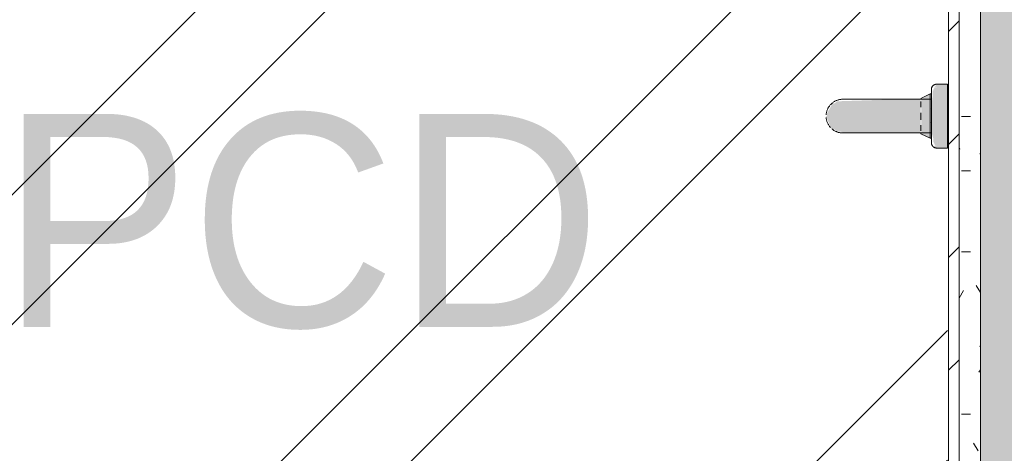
# Model space of a CAD drawing. Header units: millimetres. Extents: x -18260 to 188148, y -14086 to 2351883.
# Tile 128 of 256: x 3154 to 4079, y -2628 to -2220. Entities that reach past the tile are written whole.
import ezdxf

# ---------------------------------------------------------------- set-up
doc = ezdxf.new("R2010")
doc.units = ezdxf.units.MM
for name, color, linetype, lineweight in [('A-FLOR', 192, 'Continuous', 18), ('A-WALL', 113, 'Continuous', 18), ('A-WALL-PATT', 111, 'Continuous', 25), ('I-WALL', 2, 'Continuous', 18), ('L-HRDS-IDEN', 13, 'Continuous', 18), ('P-SANR-FIXT', 6, 'Continuous', 9)]:
    doc.layers.add(name, color=color, linetype=linetype, lineweight=lineweight)
doc.styles.add('Century Gothic_1', font='GOTHIC.TTF', dxfattribs={"height": 200})

# ---------------------------------------------------------------- blocks, each defined once
blk = doc.blocks.new('Blks_Banh_Lavatório de Canto com Barras - Único-3080981-PLANTA DE IMPERMEABILIZAÇÃO - TÉRREO')
at = {"layer": 'P-SANR-FIXT', "lineweight": 5}
for color, points in [(41, [(-262.23, 325.87), (-251.02, 314.66), (-202.32, 363.37), (-213.52, 368.01), (-217.09, 366.57), (-219.83, 366.32), (-222.19, 363.96), (-225.01, 362.7), (-244.16, 343.87), (-258.84, 329.15)]), (41, [(-238.05, 327.63), (-251.02, 314.66), (-239.82, 303.45), (-199.76, 346.28), (-199.54, 349.02), (-198.19, 350.4), (-201.06, 360.68), (-203.03, 362.65), (-237.07, 328.61)]), (41, [(-242.94, 345.13), (-237.21, 350.52), (-240.99, 347.07)]), (41, [(-296.98, 311.13), (-304.06, 304.06), (-261.63, 261.63), (-254.56, 268.7), (-295.7, 309.84)]), (39, [(-286.27, 308.9), (-256.79, 279.41), (-254.29, 289.54), (-255.55, 290.04), (-277.42, 312.12), (-281.85, 310.51)]), (39, [(-276.09, 298.71), (-276.4, 297.61), (-275.69, 298.32)])]:
    blk.add_hatch(color=color, dxfattribs=at).paths.add_polyline_path(points)
h = blk.add_hatch(color=41, dxfattribs=at)
h.paths.add_polyline_path([(-282.74, 305.36), (-283.06, 304.28), (-282.73, 305.35)])
h.paths.add_polyline_path([(-276.37, 311.73), (-265.17, 300.52), (-251.02, 314.66), (-262.23, 325.87), (-264.28, 323.82)])
h = blk.add_hatch(color=41, dxfattribs=at)
h.paths.add_polyline_path([(-255.02, 310.66), (-265.17, 300.52), (-253.96, 289.31), (-240.2, 303.84), (-251.02, 314.66)])
h.paths.add_polyline_path([(-266.98, 289.6), (-267.64, 288.85), (-265.93, 288.55)])
h = blk.add_hatch(color=41, dxfattribs=at)
h.paths.add_polyline_path([(-256.58, 270.73), (-254.56, 268.7), (-254.84, 271.69), (-255.19, 271.5)])
h.paths.add_polyline_path([(-294.96, 309.1), (-256.58, 270.73), (-255.2, 272.11), (-256.43, 275.27), (-256.38, 275.94), (-259.43, 278.7), (-263.09, 283.55), (-284.57, 305.01), (-287.88, 306.72), (-290.78, 309.23), (-292.99, 309.98), (-293.92, 310.77)])
h.paths.add_polyline_path([(-296.98, 311.13), (-294.96, 309.1), (-293.99, 311.95)])
at = {"layer": 'P-SANR-FIXT', "color": 133, "lineweight": 5}
for p, q in [((-262.23, 325.87), (-283.44, 304.66)), ((-296.98, 311.13), (-304.06, 304.06)), ((-286.27, 308.9), (-286.98, 308.19)), ((-286.27, 308.9), (-286.98, 308.19)), ((-286.98, 308.19), (-284.16, 305.38)), ((-257.49, 278.71), (-286.98, 308.19)), ((-286.98, 308.19), (-284.16, 305.38)), ((-284.16, 305.38), (-286.98, 308.19)), ((-276.94, 312.29), (-286.27, 308.9)), ((-256.79, 279.41), (-286.27, 308.9)), ((-276.67, 312.02), (-276.94, 312.29)), ((-271.1, 306.46), (-274.91, 310.26)), ((-304.06, 304.06), (-261.63, 261.63)), ((-276.83, 298.04), (-283.44, 304.66)), ((-262.95, 298.31), (-267.69, 303.05)), ((-261.03, 282.24), (-239.82, 303.45)), ((-261.03, 282.24), (-267.64, 288.86)), ((-255.43, 290.78), (-259.23, 294.58)), ((-256.79, 279.41), (-253.39, 288.75)), ((-260.31, 281.52), (-257.49, 278.71)), ((-260.31, 281.52), (-257.49, 278.71)), ((-257.49, 278.71), (-260.31, 281.52)), ((-257.49, 278.71), (-256.79, 279.41)), ((-257.49, 278.71), (-256.79, 279.41)), ((-261.63, 261.63), (-254.56, 268.7))]:
    blk.add_line(p, q, dxfattribs=at)
at = {"layer": 'P-SANR-FIXT', "color": 133, "lineweight": 5, "flags": 128}
for points in [[(-224.73, 363.37), (-224.76, 363.34), (-224.85, 363.25), (-225, 363.1), (-225.21, 362.89), (-225.48, 362.62), (-225.81, 362.3), (-226.19, 361.91), (-226.63, 361.47), (-227.13, 360.97), (-227.69, 360.41), (-228.3, 359.8), (-228.97, 359.13), (-229.69, 358.41), (-230.46, 357.64), (-231.28, 356.82), (-232.15, 355.95), (-233.07, 355.03), (-234.04, 354.06), (-235.05, 353.05), (-236.1, 352), (-237.2, 350.9), (-238.34, 349.76), (-239.51, 348.59), (-240.72, 347.38), (-241.97, 346.13), (-243.25, 344.85), (-244.56, 343.54), (-245.89, 342.21), (-247.26, 340.85), (-248.64, 339.46), (-250.05, 338.05), (-251.48, 336.62), (-252.92, 335.18), (-254.38, 333.72), (-255.86, 332.24), (-257.34, 330.76), (-258.83, 329.27), (-260.33, 327.77), (-261.83, 326.28), (-262.23, 325.87)], [(-262.23, 325.87), (-260.73, 327.37), (-259.23, 328.87), (-257.74, 330.36), (-256.26, 331.84), (-254.78, 333.32), (-253.32, 334.78), (-251.87, 336.23), (-250.43, 337.67), (-249.02, 339.08), (-247.63, 340.47), (-246.26, 341.84), (-244.91, 343.19), (-243.6, 344.5), (-242.31, 345.79), (-241.06, 347.04), (-239.84, 348.26), (-238.65, 349.45), (-237.5, 350.6), (-236.4, 351.7), (-235.33, 352.77), (-234.31, 353.79), (-233.33, 354.77), (-232.4, 355.71), (-231.51, 356.59), (-230.68, 357.43), (-229.89, 358.21), (-229.16, 358.94), (-228.48, 359.62), (-227.85, 360.25), (-227.28, 360.82), (-226.76, 361.34), (-226.3, 361.8), (-225.9, 362.2), (-225.56, 362.54), (-225.28, 362.82), (-225.05, 363.05), (-224.89, 363.22), (-224.78, 363.32), (-224.73, 363.37), (-224.73, 363.37)], [(-224.73, 363.37), (-224.27, 363.81), (-223.8, 364.23), (-223.31, 364.63), (-222.8, 365.01), (-222.28, 365.37), (-221.75, 365.71), (-221.2, 366.03), (-220.64, 366.33), (-220.06, 366.6), (-219.48, 366.85), (-218.89, 367.08), (-218.29, 367.28), (-217.68, 367.46), (-217.07, 367.61), (-216.44, 367.74), (-215.82, 367.85), (-215.19, 367.92), (-214.56, 367.98)], [(-212.66, 367.99), (-212.03, 367.94), (-211.4, 367.87), (-210.77, 367.77), (-210.15, 367.65), (-209.53, 367.5), (-208.92, 367.33), (-208.32, 367.13), (-207.72, 366.91), (-207.14, 366.67), (-206.56, 366.4), (-206, 366.11), (-205.45, 365.8), (-204.91, 365.47), (-204.38, 365.11), (-203.87, 364.74), (-203.38, 364.34)], [(-201.46, 362.44), (-201.05, 361.95), (-200.67, 361.44), (-200.31, 360.92), (-199.97, 360.38), (-199.65, 359.84), (-199.36, 359.28), (-199.09, 358.7), (-198.84, 358.12), (-198.61, 357.53), (-198.41, 356.93), (-198.23, 356.32), (-198.07, 355.7), (-197.94, 355.08), (-197.84, 354.46), (-197.76, 353.83), (-197.71, 353.2), (-197.68, 352.57), (-197.67, 351.93), (-197.7, 351.3), (-197.74, 350.67), (-197.82, 350.04), (-197.91, 349.41), (-198.04, 348.79), (-198.18, 348.17), (-198.36, 347.56), (-198.55, 346.96), (-198.77, 346.36), (-199.02, 345.78), (-199.28, 345.2), (-199.57, 344.64), (-199.88, 344.09), (-200.22, 343.55), (-200.57, 343.02), (-200.95, 342.51), (-201.35, 342.02), (-201.76, 341.54), (-202.19, 341.08), (-202.32, 340.95)], [(-239.82, 303.45), (-238.32, 304.95), (-236.82, 306.45), (-235.33, 307.94), (-233.84, 309.43), (-232.37, 310.9), (-230.9, 312.37), (-229.45, 313.82), (-228.02, 315.25), (-226.6, 316.67), (-225.21, 318.06), (-223.84, 319.43), (-222.5, 320.77), (-221.18, 322.09), (-219.9, 323.37), (-218.64, 324.63), (-217.42, 325.85), (-216.24, 327.03), (-215.09, 328.18), (-213.98, 329.29), (-212.91, 330.36), (-211.89, 331.38), (-210.91, 332.36), (-209.98, 333.29), (-209.1, 334.17), (-208.26, 335.01), (-207.48, 335.8), (-206.74, 336.53), (-206.06, 337.21), (-205.44, 337.83), (-204.86, 338.41), (-204.35, 338.92), (-203.89, 339.38), (-203.49, 339.78), (-203.15, 340.12), (-202.86, 340.41), (-202.64, 340.63), (-202.47, 340.8), (-202.36, 340.91), (-202.32, 340.95), (-202.32, 340.95)], [(-202.32, 340.95), (-202.35, 340.92), (-202.44, 340.83), (-202.58, 340.69), (-202.79, 340.48), (-203.06, 340.21), (-203.39, 339.88), (-203.78, 339.49), (-204.22, 339.05), (-204.72, 338.55), (-205.28, 337.99), (-205.89, 337.38), (-206.55, 336.72), (-207.27, 336), (-208.04, 335.23), (-208.87, 334.4), (-209.74, 333.53), (-210.66, 332.61), (-211.62, 331.65), (-212.63, 330.64), (-213.69, 329.58), (-214.79, 328.48), (-215.92, 327.35), (-217.1, 326.17), (-218.31, 324.96), (-219.55, 323.72), (-220.83, 322.44), (-222.14, 321.13), (-223.48, 319.79), (-224.84, 318.43), (-226.23, 317.04), (-227.64, 315.63), (-229.06, 314.21), (-230.51, 312.76), (-231.97, 311.3), (-233.44, 309.83), (-234.92, 308.35), (-236.42, 306.86), (-237.91, 305.36), (-239.41, 303.86)], [(-296.98, 311.13), (-296.84, 311.27), (-296.69, 311.4), (-296.54, 311.52), (-296.38, 311.65), (-296.21, 311.76), (-296.04, 311.87), (-295.87, 311.97), (-295.69, 312.06), (-295.51, 312.15), (-295.33, 312.22), (-295.14, 312.3), (-294.95, 312.36), (-294.76, 312.42), (-294.57, 312.46), (-294.37, 312.51), (-294.17, 312.54), (-293.98, 312.56), (-293.78, 312.58), (-293.58, 312.59), (-293.38, 312.59), (-293.18, 312.58), (-292.98, 312.57), (-292.78, 312.55), (-292.58, 312.52), (-292.38, 312.48), (-292.19, 312.43), (-292, 312.38), (-291.81, 312.31), (-291.62, 312.24), (-291.44, 312.17), (-291.25, 312.08), (-291.08, 311.99), (-290.9, 311.89), (-290.73, 311.79), (-290.57, 311.68), (-290.41, 311.56), (-290.25, 311.43), (-290.1, 311.3), (-289.95, 311.16), (-289.91, 311.13)], [(-296.38, 311.65), (-296.21, 311.76), (-296.04, 311.87), (-295.87, 311.97), (-295.69, 312.06), (-295.51, 312.15), (-295.33, 312.22), (-295.14, 312.3), (-294.95, 312.36), (-294.76, 312.42), (-294.57, 312.46), (-294.37, 312.51), (-294.17, 312.54), (-293.98, 312.56), (-293.78, 312.58), (-293.58, 312.59), (-293.38, 312.59), (-293.18, 312.58), (-292.98, 312.57), (-292.78, 312.55), (-292.58, 312.52), (-292.38, 312.48), (-292.19, 312.43), (-292, 312.38), (-291.81, 312.31), (-291.62, 312.24), (-291.44, 312.17), (-291.25, 312.08), (-291.08, 311.99), (-290.9, 311.89), (-290.73, 311.79), (-290.57, 311.68), (-290.41, 311.56), (-290.25, 311.43), (-290.1, 311.3), (-289.95, 311.16), (-289.91, 311.13)], [(-289.91, 311.13), (-289.9, 311.11), (-289.86, 311.07), (-289.79, 311), (-289.69, 310.9), (-289.56, 310.77), (-289.41, 310.62), (-289.23, 310.44), (-289.02, 310.23), (-288.78, 309.99), (-288.52, 309.73), (-288.23, 309.44), (-287.92, 309.13), (-287.58, 308.79), (-287.21, 308.43), (-286.83, 308.04), (-286.42, 307.63), (-285.98, 307.19), (-285.53, 306.74), (-285.05, 306.26), (-284.55, 305.77), (-284.04, 305.25), (-283.5, 304.71)], [(-254.56, 275.77), (-254.57, 275.79), (-254.61, 275.83), (-254.69, 275.9), (-254.78, 276), (-254.91, 276.12), (-255.07, 276.28), (-255.25, 276.46), (-255.46, 276.67), (-255.69, 276.9), (-255.95, 277.17), (-256.24, 277.46), (-256.56, 277.77), (-256.9, 278.11), (-257.26, 278.47), (-257.65, 278.86), (-258.06, 279.27), (-258.49, 279.7), (-258.95, 280.16), (-259.42, 280.64), (-259.92, 281.13), (-260.44, 281.65), (-260.97, 282.19), (-261.53, 282.74), (-262.1, 283.31), (-262.68, 283.9), (-263.29, 284.5), (-263.9, 285.12), (-264.53, 285.75), (-265.18, 286.39), (-265.83, 287.04), (-266.49, 287.71), (-267.17, 288.38), (-267.85, 289.06), (-268.54, 289.75), (-269.23, 290.44), (-269.93, 291.14), (-270.63, 291.85), (-271.34, 292.55), (-272.05, 293.26), (-272.75, 293.97), (-273.46, 294.67), (-274.16, 295.38), (-274.86, 296.08), (-275.56, 296.77), (-276.25, 297.47), (-276.94, 298.15), (-277.62, 298.83), (-278.28, 299.5), (-278.94, 300.16), (-279.59, 300.81), (-280.23, 301.44), (-280.85, 302.07), (-281.46, 302.68), (-282.06, 303.27), (-282.64, 303.85), (-283.2, 304.42), (-283.75, 304.96), (-284.28, 305.49), (-284.78, 306), (-285.27, 306.48), (-285.74, 306.95), (-286.18, 307.4), (-286.61, 307.82), (-287.01, 308.22), (-287.38, 308.6), (-287.74, 308.95), (-288.06, 309.28), (-288.37, 309.58), (-288.64, 309.86), (-288.89, 310.11), (-289.12, 310.33), (-289.31, 310.53), (-289.48, 310.69), (-289.62, 310.84), (-289.74, 310.95), (-289.82, 311.04), (-289.88, 311.09), (-289.91, 311.12), (-289.91, 311.13)], [(-289.91, 311.13), (-289.9, 311.11), (-289.86, 311.07), (-289.79, 311), (-289.69, 310.9), (-289.56, 310.77), (-289.41, 310.62), (-289.23, 310.44), (-289.02, 310.23), (-288.78, 309.99), (-288.52, 309.73), (-288.23, 309.44), (-287.92, 309.13), (-287.58, 308.79), (-287.21, 308.43), (-286.83, 308.04), (-286.42, 307.63), (-285.98, 307.19), (-285.53, 306.74), (-285.05, 306.26), (-284.55, 305.77), (-284.04, 305.25), (-283.5, 304.71)], [(-283.75, 304.96), (-284.28, 305.49), (-284.78, 306), (-285.27, 306.48), (-285.74, 306.95), (-286.18, 307.4), (-286.61, 307.82), (-287.01, 308.22), (-287.38, 308.6), (-287.74, 308.95), (-288.06, 309.28), (-288.37, 309.58), (-288.64, 309.86), (-288.89, 310.11), (-289.12, 310.33), (-289.31, 310.53), (-289.48, 310.69), (-289.62, 310.84), (-289.74, 310.95), (-289.82, 311.04), (-289.88, 311.09), (-289.91, 311.12), (-289.91, 311.13)], [(-254.56, 275.77), (-254.57, 275.79), (-254.61, 275.83), (-254.69, 275.9), (-254.78, 276), (-254.91, 276.12), (-255.07, 276.28), (-255.25, 276.46), (-255.46, 276.67), (-255.69, 276.9), (-255.95, 277.17), (-256.24, 277.46), (-256.56, 277.77), (-256.9, 278.11), (-257.26, 278.47), (-257.65, 278.86), (-258.06, 279.27), (-258.49, 279.7), (-258.95, 280.16), (-259.42, 280.64), (-259.92, 281.13), (-260.44, 281.65), (-260.97, 282.19)], [(-260.72, 281.94), (-260.2, 281.41), (-259.69, 280.9), (-259.2, 280.41), (-258.73, 279.95), (-258.29, 279.5), (-257.87, 279.08), (-257.46, 278.68), (-257.09, 278.3), (-256.74, 277.95), (-256.41, 277.62), (-256.11, 277.32), (-255.83, 277.04), (-255.58, 276.79), (-255.36, 276.57), (-255.16, 276.37), (-254.99, 276.2), (-254.85, 276.06), (-254.74, 275.95), (-254.65, 275.86), (-254.59, 275.81), (-254.56, 275.78), (-254.56, 275.77)], [(-260.72, 281.94), (-260.2, 281.41), (-259.69, 280.9), (-259.2, 280.41), (-258.73, 279.95), (-258.29, 279.5), (-257.87, 279.08), (-257.46, 278.68), (-257.09, 278.3), (-256.74, 277.95), (-256.41, 277.62), (-256.11, 277.32), (-255.83, 277.04), (-255.58, 276.79), (-255.36, 276.57), (-255.16, 276.37), (-254.99, 276.2), (-254.85, 276.06), (-254.74, 275.95), (-254.65, 275.86), (-254.59, 275.81), (-254.56, 275.78), (-254.56, 275.77)], [(-254.56, 275.77), (-254.42, 275.63), (-254.29, 275.48), (-254.16, 275.32), (-254.04, 275.16), (-253.93, 275), (-253.82, 274.83), (-253.72, 274.66), (-253.63, 274.48), (-253.54, 274.3), (-253.46, 274.12), (-253.39, 273.93), (-253.33, 273.74), (-253.27, 273.55), (-253.22, 273.35), (-253.18, 273.16), (-253.15, 272.96), (-253.12, 272.76), (-253.1, 272.56), (-253.1, 272.36), (-253.09, 272.16), (-253.1, 271.96), (-253.12, 271.76), (-253.14, 271.57), (-253.17, 271.37), (-253.21, 271.17), (-253.26, 270.98), (-253.31, 270.78), (-253.37, 270.59), (-253.44, 270.41), (-253.52, 270.22), (-253.6, 270.04), (-253.69, 269.86), (-253.79, 269.69), (-253.9, 269.52), (-254.01, 269.35), (-254.13, 269.19), (-254.25, 269.04), (-254.38, 268.88), (-254.52, 268.74), (-254.56, 268.7)], [(-254.56, 275.77), (-254.42, 275.63), (-254.29, 275.48), (-254.16, 275.32), (-254.04, 275.16), (-253.93, 275), (-253.82, 274.83), (-253.72, 274.66), (-253.63, 274.48), (-253.54, 274.3), (-253.46, 274.12), (-253.39, 273.93), (-253.33, 273.74), (-253.27, 273.55), (-253.22, 273.35), (-253.18, 273.16), (-253.15, 272.96), (-253.12, 272.76), (-253.1, 272.56), (-253.1, 272.36), (-253.09, 272.16), (-253.1, 271.96), (-253.12, 271.76), (-253.14, 271.57), (-253.17, 271.37), (-253.21, 271.17), (-253.26, 270.98), (-253.31, 270.78), (-253.37, 270.59), (-253.44, 270.41), (-253.52, 270.22), (-253.6, 270.04), (-253.69, 269.86), (-253.79, 269.69), (-253.9, 269.52), (-254.01, 269.35)]]:
    blk.add_lwpolyline(points, dxfattribs=at)
blk = doc.blocks.new('BE-PMSa-MOD-ARQ-CONEXAODOFUTURO-EX-000-R_rvt-1-PLANTA DE IMPERMEABILIZAÇÃO - TÉRREO')
at = {"layer": 'A-WALL-PATT', "lineweight": 5}
blk.add_hatch(color=57, dxfattribs=at).paths.add_polyline_path([(4056.39, -3760.84), (4146.39, -3760.84), (4146.39, -1880.84), (4056.39, -1880.84), (4056.39, -3747.65)])
h = blk.add_hatch(dxfattribs=at)
h.set_pattern_fill('FP_15', color=55, style=0, pattern_type=2)
h.set_pattern_definition([(0, (0, 0), (101.6, 25.4), [8.382, -67.818, 8.382, -67.818, -406.4]), (0, (0, 0), (101.6, 25.4), [-152.4, 8.382, -144.018, 8.382, -67.818, -177.8]), (0, (0, 0), (101.6, 25.4), [-381, 8.382, -42.418, 8.382, -118.618]), (120, (38.1, 12.7), (-72.79705, 75.28818), [8.382, -67.818, 8.382, -67.818, -406.4]), (120, (38.1, 12.7), (-72.79705, 75.28818), [-152.4, 8.382, -144.018, 8.382, -67.818, -177.8]), (120, (38.1, 12.7), (-72.79705, 75.28818), [-381, 8.382, -42.418, 8.382, -118.618]), (240, (50.8, 63.5), (-28.80295, -100.68818), [8.382, -67.818, 8.382, -67.818, -406.4]), (240, (50.8, 63.5), (-28.80295, -100.68818), [-152.4, 8.382, -144.018, 8.382, -67.818, -177.8]), (240, (50.8, 63.5), (-28.80295, -100.68818), [-381, 8.382, -42.418, 8.382, -118.618])])
h.paths.add_polyline_path([(4036.39, -3740.84), (4056.39, -3740.84), (4056.39, -3550.84), (4036.39, -3550.84), (4036.39, -3730.84)])
h.paths.add_polyline_path([(4056.39, -3445.84), (4056.39, -1890.84), (4036.39, -1890.84), (4036.39, -3445.84)])
h = blk.add_hatch(dxfattribs=at)
h.set_pattern_fill('FP_14', color=252, style=0, pattern_type=2)
h.set_pattern_definition([(45, (0, 0), (-53.033, 53.033), [])])
h.paths.add_polyline_path([(4026.39, -3730.84), (4036.39, -3730.84), (4036.39, -3550.84), (4026.39, -3550.84), (4026.39, -3619.73)])
h.paths.add_polyline_path([(4036.39, -3445.84), (4036.39, -1905.84), (4026.39, -1905.84), (4026.67, -3445.84)])
at = {"layer": 'A-WALL', "color": 90, "lineweight": 5}
for p, q in [((4036.39, -1905.84), (4036.39, -3445.84)), ((4056.39, -1905.84), (4056.39, -3445.84))]:
    blk.add_line(p, q, dxfattribs=at)
at = {"layer": 'I-WALL', "color": 130, "lineweight": 9}
blk.add_line((4026.39, -1905.84), (4026.39, -3435.84), dxfattribs=at)
at = {"layer": 'P-SANR-FIXT', "color": 250, "lineweight": 5, "rotation": 134.9999999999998}
blk.add_blockref('Blks_Banh_Lavatório de Canto com Barras - Único-3080981-PLANTA DE IMPERMEABILIZAÇÃO - TÉRREO', (4025.41, -1910.84), dxfattribs=at)

msp = doc.modelspace()

# ---------------------------------------------------------------- hatches: boundary and pattern name
at = {"layer": 'A-FLOR'}
h = msp.add_hatch(dxfattribs=at)
h.set_pattern_fill('FP_1', color=1, style=0, pattern_type=2)
h.set_pattern_definition([(45, (0, 0), (-251.447, 251.447), []), (45, (0, 381), (-251.447, 251.447), [])])
h.paths.add_polyline_path([(2707.632, -3730.841), (3761.385, -3730.841), (3761.385, -3435.841), (4026.385, -3435.841), (4025.239, -2195.446), (4020.409, -2195.446), (4019.352, -2199.92), (4016.406, -2203.448), (4012.192, -2205.286), (4009.883, -2205.432), (4009.628, -2210.255), (3954.338, -2202.234), (3910.631, -2187.661), (3894.412, -2180.319), (3866.874, -2165.039), (3850.299, -2153.946), (3813.265, -2122.959), (3785.924, -2090.792), (3774.478, -2074.478), (3751.363, -2032.903), (3737.647, -1994.099), (3732.054, -1971.86), (3727.251, -1940.603), (3726.509, -1926.594), (3730.818, -1926.367), (3731.637, -1921.844), (3734.394, -1918.165), (3738.505, -1916.109), (3740.804, -1915.841), (3740.804, -1910.841), (4017.158, -1911.914), (4020.171, -1913.529), (4024.689, -1920.579), (4025.409, -1923.199), (4026.385, -1905.841), (3224.383, -1905.841), (3224.383, -1920.841), (3154.383, -1920.841), (3154.383, -1905.841), (2254.383, -1905.841), (2254.383, -1920.841), (2184.383, -1920.841), (2184.383, -1905.841), (2144.383, -1905.841), (2144.383, -1998.842), (2026.385, -1998.842), (2026.385, -3730.841), (2633.923, -3730.841)])
h.paths.add_polyline_path([(2837.468, -3720.199), (2499.975, -3719.541), (2494.489, -3717.267), (2492.42, -3712.79), (2491.561, -3710.196), (2492.243, -3584.991), (2499.088, -3575.333), (2502.562, -3572.773), (2504.798, -3571.505), (2506.418, -3570.852), (2510.74, -3570.507), (2512.515, -3570.166), (2521.441, -3570.166), (2501.618, -3517.052), (2489.7, -3472.324), (2481.167, -3423.51), (2477.216, -3377.271), (2477.462, -3326.766), (2481.469, -3281.814), (2490.597, -3232.052), (2501.067, -3192.607), (2516.72, -3157.063), (2527.207, -3140.692), (2539.204, -3125.82), (2550.201, -3114.501), (2567.693, -3100.207), (2588.578, -3087.082), (2607.297, -3078.174), (2634.186, -3070.142), (2655.701, -3066.609), (2675.355, -3065.551), (2696.755, -3066.906), (2725.435, -3073.212), (2746.538, -3080.95), (2767.753, -3091.915), (2785.351, -3103.81), (2805.295, -3122.191), (2820.564, -3140.692), (2831.05, -3157.063), (2836.639, -3167.775), (2849.033, -3200.646), (2859.504, -3241.889), (2867.676, -3293.809), (2870.43, -3327.704), (2870.567, -3377.043), (2866.363, -3424.918), (2857.679, -3473.653), (2845.635, -3518.478), (2827.394, -3567.576), (2827.394, -3570.166), (2841.919, -3570.67), (2843.767, -3572.155), (2847.732, -3573.145), (2853.098, -3577.693), (2852.296, -3577.693), (2854.693, -3580.682), (2856.12, -3583.314), (2857.459, -3590.158), (2856.584, -3712.859), (2854.527, -3717.271), (2852.454, -3718.86), (2847.456, -3720.199)])
h.paths.add_polyline_path([(2823.616, -3570.166), (2824.797, -3570.166), (2834.555, -3546.103), (2832.269, -3549.119), (2824.407, -3568.242)])
h.paths.add_polyline_path([(2523.365, -3570.166), (2523.723, -3570.166), (2522.962, -3570.166)])
h.paths.add_polyline_path([(2843.964, -3519.435), (2848.338, -3504.694), (2857.903, -3467.462), (2857.679, -3462.755), (2844.346, -3517.859)])
h.paths.add_polyline_path([(2863.307, -3435.901), (2866.602, -3410.105), (2863.413, -3434.653)])
h.paths.add_polyline_path([(2869.42, -3351.477), (2868.384, -3318.449), (2866.433, -3307.539), (2869.419, -3351.469)])
h.paths.add_polyline_path([(2862.888, -3269.245), (2854.471, -3226.482), (2853.512, -3227.412), (2861.584, -3263.425)])
h.paths.add_polyline_path([(4015.409, -2340.841), (4013.496, -2338.526), (4013.428, -2337.623), (4012.089, -2334.877), (4011.584, -2334.434), (4011.584, -2329.707), (4010.941, -2324.418), (4011.783, -2291.351), (4012.089, -2290.391), (4012.358, -2286.57), (4013.345, -2285.023), (4013.496, -2283.265), (4012.061, -2282.743), (4015.409, -2280.841), (4025.409, -2280.841), (4025.409, -2340.841)])
h.paths.add_polyline_path([(4009.412, -2331.689), (4000.409, -2326.691), (3926.404, -2326.28), (3924.096, -2325.141), (3921.547, -2325.084), (3913.063, -2316.601), (3912.539, -2308.049), (3913.205, -2304.909), (3919.714, -2298.73), (3920.199, -2298.469), (3922.347, -2296.427), (3934.523, -2295.56), (3945.698, -2294.997), (3970.923, -2295.03), (4000.873, -2293.974), (4009.412, -2289.993), (4009.412, -2329.698)])
h.paths.add_polyline_path([(4020.36, -2202.613), (4020.36, -2199.322), (4021.978, -2198.362), (4022.873, -2200.858), (4021.703, -2203.32), (4020.409, -2202.638)])
h.paths.add_polyline_path([(4017.042, -2205.761), (4018.085, -2201.856), (4020.141, -2203.595), (4019.352, -2205.372), (4017.831, -2205.628)])
h.paths.add_polyline_path([(4014.834, -2208.263), (4012.712, -2207.153), (4014.406, -2204.612), (4017.684, -2207.153), (4017.042, -2207.68), (4016.406, -2207.848)])
h.paths.add_polyline_path([(3995.492, -2194.266), (3995.946, -2193.107), (3995.577, -2193.457), (3995.497, -2194.22)])
h.paths.add_polyline_path([(3995.946, -2189.96), (4003.666, -2186.964), (4005.136, -2180.841), (4004.246, -2181.338), (4002.721, -2186.964), (4000.053, -2187.927), (3990.821, -2188.228), (3995.999, -2189.463)])
h.paths.add_polyline_path([(3996.437, -2185.316), (3997.409, -2181.229), (3996.856, -2181.338), (3996.639, -2183.397)])
h.paths.add_polyline_path([(4010.024, -2184.042), (4009.296, -2180.841), (4009.296, -2181.48), (4009.883, -2183.545)])
h.paths.add_polyline_path([(4015.919, -2049.037), (4016.863, -2047.752), (4014.84, -2048.495), (4015.068, -2048.609)])
h.paths.add_polyline_path([(4019.144, -2045.717), (4020.409, -2040.841), (4019.144, -2041.21), (4014.084, -2043.882), (4018.783, -2045.586)])
h.paths.add_polyline_path([(3929.95, -2034.585), (3934.401, -2027.369), (3935.623, -2021.84), (3933.824, -2025.231), (3930.947, -2032.177)])
h.paths.add_polyline_path([(3917.205, -2040.259), (3920.984, -2039.761), (3927.542, -2036.432), (3925.807, -2036.3), (3917.702, -2039.761)])
h.paths.add_polyline_path([(3625.409, -2024.724), (3614.061, -2019.661), (3613.231, -2017.174), (3610.939, -2014.431), (3610.24, -2010.193), (3609.79, -2009.616), (3609.587, -1982.648), (3608.542, -1935.377), (3604.561, -1926.838), (3646.257, -1926.838), (3641.259, -1937.557), (3640.551, -2009.121), (3639.169, -2014.591), (3637.493, -2016.353), (3636.709, -2018.975), (3628.201, -2023.711)])
h.paths.add_polyline_path([(3901.665, -2006.3), (3914.41, -2000.626), (3910.631, -2001.124), (3904.072, -2004.453)])
h.paths.add_polyline_path([(3895.991, -2019.045), (3896.665, -2018.371), (3899.212, -2009.498), (3898.487, -2010.443), (3896.489, -2015.266)])
h.paths.add_polyline_path([(3750.706, -1958.521), (3748.05, -1939.851), (3749.619, -1933.184), (3750.938, -1932.745), (3755.446, -1930.841), (3755.003, -1930.346), (3748.026, -1934.09), (3746.96, -1941.078), (3749.791, -1954.26)])
h.paths.add_polyline_path([(3741.988, -1940.796), (3742.846, -1939.591), (3742.034, -1937.564), (3741.99, -1940.66)])
h.paths.add_polyline_path([(3750.938, -1939.851), (3755.446, -1938.841), (3754.916, -1939.011), (3751.898, -1939.648)])
h.paths.add_polyline_path([(3755.446, -1927.135), (3755.446, -1925.841), (3754.804, -1926.954)])
h.paths.add_polyline_path([(3625.869, -1925.388), (3601.138, -1923.892), (3599.042, -1922.857), (3597.833, -1922.754), (3597.226, -1924.038), (3595.409, -1920.841), (3595.409, -1910.841), (3655.409, -1910.841), (3655.409, -1920.841), (3653.09, -1922.745), (3652.544, -1922.791), (3649.445, -1924.161), (3649.002, -1924.666), (3644.525, -1924.586), (3638.876, -1925.309), (3628.087, -1925.381)])
h.paths.add_polyline_path([(3889.681, -1924.854), (3889.84, -1923.083), (3889.64, -1924.474)])
h.paths.add_polyline_path([(3889.551, -1924.983), (3889.468, -1923.87), (3887.755, -1916.208), (3888.135, -1922.166), (3889.486, -1924.854)])
h.paths.add_polyline_path([(3729.097, -1923.538), (3728.235, -1920.477), (3729.097, -1918.566), (3730.983, -1920.342), (3730.818, -1922.391), (3730.489, -1922.61)])
h.paths.add_polyline_path([(3892.368, -1922.166), (3893.352, -1921.182), (3894.434, -1915.841), (3891.451, -1916.676), (3890.664, -1917.467), (3891.451, -1919.638)])
h.paths.add_polyline_path([(3732.802, -1919.844), (3730.665, -1918.165), (3730.947, -1916.49), (3733.424, -1916.898), (3732.936, -1919.208)])
h.paths.add_polyline_path([(3736.33, -1916.898), (3732.93, -1914.547), (3733.637, -1913.94), (3735.855, -1913.341), (3737.725, -1914.547), (3736.671, -1916.322)])

# ---------------------------------------------------------------- block references
at = {"lineweight": 5}
msp.add_blockref('BE-PMSa-MOD-ARQ-CONEXAODOFUTURO-EX-000-R_rvt-1-PLANTA DE IMPERMEABILIZAÇÃO - TÉRREO', (0, 0), dxfattribs=at)

# ---------------------------------------------------------------- texts
at = {"layer": 'L-HRDS-IDEN', "lineweight": 9, "insert": (2318.853, -2308.741), "char_height": 200, "width": 1747.67875, "attachment_point": 1, "style": 'Century Gothic_1'}
msp.add_mtext('BANH.PCD', dxfattribs=at)

doc.saveas('drawing.dxf')
